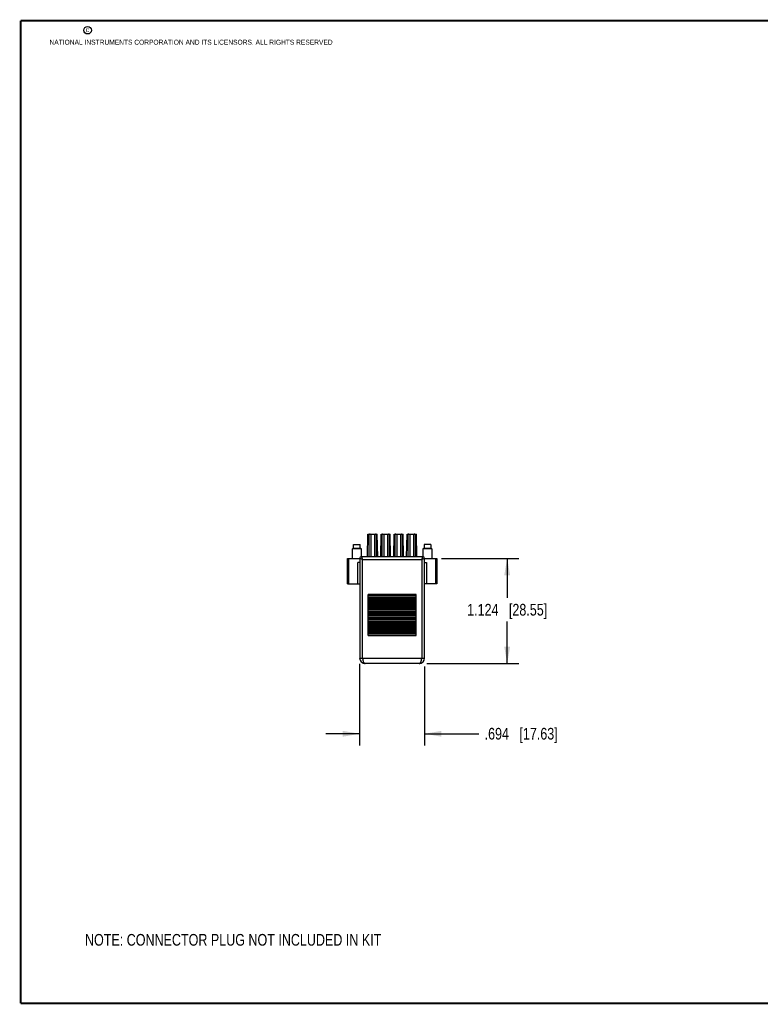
# Model space of a CAD drawing. Header units: inches. Extents: x 0.2 to 16.8, y 0.2 to 10.8.
# Tile 1 of 10: x 0.2 to 8.2, y 0.2 to 10.8. Entities that reach past the tile are written whole.
import ezdxf

# ---------------------------------------------------------------- set-up
doc = ezdxf.new("R2010")
doc.units = ezdxf.units.IN
doc.header["$LTSCALE"] = 0.935
doc.header["$MEASUREMENT"] = 0
doc.layers.get('0').update_dxf_attribs({"linetype": 'CONTINUOUS'})
doc.layers.add('DETAIL', color=7, linetype='CONTINUOUS')
doc.layers.add('DIMENSIONS', color=7, linetype='CONTINUOUS')
doc.styles.get("Standard").update_dxf_attribs({"font": 'txt', "width": 0.8})
doc.dimstyles.new('DIMSTYLE_1', dxfattribs={"dimtxt": 0.125, "dimasz": 0.18, "dimexe": 0.18, "dimexo": 0.0625, "dimgap": 0.09, "dimtad": 0, "dimtih": 1, "dimtoh": 1, "dimdec": 3, "dimzin": 4, "dimdsep": 46, "dimtxsty": 'STANDARD', "dimblk": '_FILLED', "dimblk1": '_FILLED', "dimblk2": '_FILLED', "dimcen": 0.09, "dimadec": 0, "dimazin": 0, "dimtp": 0.01, "dimtm": 0.01, "dimtfac": 1, "dimtdec": 3, "dimtofl": 0, "dimtmove": 0, "dimatfit": 3, "dimldrblk": '_FILLED', "dimfxl": 1, "dimtolj": 1, "dimtzin": 4, "dimarcsym": 0})

# ---------------------------------------------------------------- blocks, each defined once
blk = doc.blocks.new('_FILLED')
at = {"color": 0, "linetype": 'BYBLOCK'}
blk.add_solid([(0, 0), (-1, 0.174), (-1, -0.174)], dxfattribs=at)
blk = doc.blocks.new('*D0')
at = {"layer": 'DIMENSIONS', "color": 2, "linetype": 'CONTINUOUS'}
for p, q in [((4.747, 5.013), (5.572, 5.013)), ((5.447, 5.013), (5.447, 4.59)), ((5.447, 3.889), (5.447, 4.34)), ((4.588, 3.889), (5.572, 3.889))]:
    blk.add_line(p, q, dxfattribs=at)
at = {"layer": 'DIMENSIONS', "color": 2, "linetype": 'CONTINUOUS', "xscale": 0.18, "yscale": 0.18, "zscale": 0.18}
for p, rotation in [((5.447, 5.013), 90), ((5.447, 3.889), 270)]:
    blk.add_blockref('_FILLED', p, dxfattribs=dict(at, rotation=rotation))
at = {"layer": 'DIMENSIONS', "color": 2, "linetype": 'CONTINUOUS', "insert": (5.447, 4.527), "char_height": 0.125, "width": 1.325, "attachment_point": 2, "line_spacing_factor": 0.9}
blk.add_mtext('1.124{\\Ftxt.shx;\\W1.000000;\\H0.125000; }[28.55]', dxfattribs=at)
blk = doc.blocks.new('*D1')
at = {"layer": 'DIMENSIONS', "color": 2, "linetype": 'CONTINUOUS'}
for p, q in [((3.871, 3.886), (3.871, 3.014)), ((4.565, 3.859), (4.565, 3.014)), ((3.871, 3.139), (3.511, 3.139)), ((4.565, 3.139), (5.144, 3.139))]:
    blk.add_line(p, q, dxfattribs=at)
at = {"layer": 'DIMENSIONS', "color": 2, "linetype": 'CONTINUOUS', "xscale": 0.18, "yscale": 0.18, "zscale": 0.18}
blk.add_blockref('_FILLED', (3.871, 3.139), dxfattribs=at)
at = {"layer": 'DIMENSIONS', "color": 2, "linetype": 'CONTINUOUS', "xscale": 0.18, "yscale": 0.18, "zscale": 0.18, "rotation": 180}
blk.add_blockref('_FILLED', (4.565, 3.139), dxfattribs=at)
at = {"layer": 'DIMENSIONS', "color": 2, "linetype": 'CONTINUOUS', "insert": (5.206, 3.202), "char_height": 0.125, "width": 1.225, "attachment_point": 1, "line_spacing_factor": 0.9}
blk.add_mtext('.694{\\Ftxt.shx;\\W1.000000;\\H0.125000; }[17.63]', dxfattribs=at)

msp = doc.modelspace()

# ---------------------------------------------------------------- linework, layer by layer
at = {"color": 7, "linetype": 'CONTINUOUS'}
for p, q in [((3.9538, 5.0309), (3.9576, 5.273)), ((3.9743, 5.2652), (3.9575, 5.2652)), ((3.9576, 5.273), (4.0596, 5.273)), ((3.9743, 5.0309), (3.9743, 5.2652)), ((3.9921, 5.273), (3.9921, 5.0309)), ((4.0314, 5.273), (4.0314, 5.0309)), ((4.0492, 5.2652), (4.0492, 5.0309)), ((4.0597, 5.2652), (4.0492, 5.2652)), ((4.0636, 5.0309), (4.0596, 5.273)), ((4.0977, 5.0309), (4.1017, 5.273)), ((4.1121, 5.2652), (4.1016, 5.2652)), ((4.1017, 5.273), (4.1974, 5.273)), ((4.1121, 5.0309), (4.1121, 5.2652)), ((4.1299, 5.273), (4.1299, 5.0309)), ((4.1692, 5.273), (4.1692, 5.0309)), ((4.1869, 5.2652), (4.1869, 5.0309)), ((4.1975, 5.2652), (4.1869, 5.2652)), ((4.2014, 5.0309), (4.1974, 5.273)), ((4.2355, 5.0309), (4.2395, 5.273)), ((4.2499, 5.2652), (4.2394, 5.2652)), ((4.2395, 5.273), (4.3352, 5.273)), ((4.2499, 5.0309), (4.2499, 5.2652)), ((4.2677, 5.273), (4.2677, 5.0309)), ((4.307, 5.273), (4.307, 5.0309)), ((4.3247, 5.2652), (4.3247, 5.0309)), ((4.3353, 5.2652), (4.3247, 5.2652)), ((4.3392, 5.0309), (4.3352, 5.273)), ((4.3733, 5.0309), (4.3773, 5.273)), ((4.3877, 5.2652), (4.3772, 5.2652)), ((4.3773, 5.273), (4.4793, 5.273)), ((4.3877, 5.0309), (4.3877, 5.2652)), ((4.4055, 5.273), (4.4055, 5.0309)), ((4.4448, 5.273), (4.4448, 5.0309)), ((4.4625, 5.2652), (4.4625, 5.0309)), ((4.4794, 5.2652), (4.4625, 5.2652)), ((4.4831, 5.0309), (4.4793, 5.273)), ((3.807, 5.1234), (3.807, 5.1628)), ((3.807, 5.1628), (3.8779, 5.1628)), ((3.8779, 5.1234), (3.8779, 5.1628)), ((4.559, 5.1628), (4.559, 5.1234)), ((4.6299, 5.1628), (4.559, 5.1628)), ((4.6299, 5.1628), (4.6299, 5.1234)), ((3.7932, 5.1155), (3.807, 5.1234)), ((3.7932, 5.0132), (3.7932, 5.1155)), ((3.8917, 5.1155), (3.7932, 5.1155)), ((3.807, 5.1234), (3.8779, 5.1234)), ((3.8917, 5.1155), (3.8779, 5.1234)), ((3.8917, 5.0309), (3.8917, 5.1155)), ((4.559, 5.1234), (4.5452, 5.1155)), ((4.5452, 5.1155), (4.5452, 5.0309)), ((4.6436, 5.1155), (4.5452, 5.1155)), ((4.559, 5.1234), (4.6299, 5.1234)), ((4.6299, 5.1234), (4.6436, 5.1155)), ((4.6436, 5.1155), (4.6436, 5.0132)), ((3.7401, 4.7415), (3.7401, 5.0132)), ((3.7401, 5.0132), (3.8715, 5.0132)), ((3.7519, 5.0132), (3.7519, 4.7415)), ((3.8522, 4.7415), (3.8522, 4.9699)), ((3.8714, 4.9699), (3.8522, 4.9699)), ((3.8714, 5.0112), (3.8714, 3.9482)), ((3.9029, 4.9994), (3.8714, 5.0112)), ((4.5458, 5.0309), (3.891, 5.0309)), ((3.891, 5.0309), (3.9029, 4.9994)), ((3.9029, 3.9482), (3.9029, 4.9994)), ((3.9029, 4.9994), (4.534, 4.9994)), ((4.534, 4.9994), (4.5458, 5.0309)), ((4.5655, 5.0112), (4.534, 4.9994)), ((4.534, 4.9994), (4.534, 3.9482)), ((4.5654, 5.0132), (4.6968, 5.0132)), ((4.5655, 3.9482), (4.5655, 5.0112)), ((4.5655, 4.9699), (4.5847, 4.9699)), ((4.5847, 4.9699), (4.5847, 4.7415)), ((4.685, 4.7415), (4.685, 5.0132)), ((4.6968, 5.0132), (4.6968, 4.7415)), ((3.7401, 4.7415), (3.8714, 4.7415)), ((4.6968, 4.7415), (4.5655, 4.7415)), ((3.9619, 4.6036), (3.9619, 4.6275)), ((4.4749, 4.6275), (3.9619, 4.6275)), ((4.4749, 4.6156), (3.9619, 4.6156)), ((3.9619, 4.6036), (4.4749, 4.6036)), ((3.9619, 4.576), (3.9619, 4.6)), ((4.4749, 4.6), (3.9619, 4.6)), ((3.9619, 4.588), (4.4749, 4.588)), ((3.9619, 4.576), (4.4749, 4.576)), ((3.9619, 4.5485), (3.9619, 4.5724)), ((4.4749, 4.5724), (3.9619, 4.5724)), ((4.4749, 4.5604), (3.9619, 4.5604)), ((3.9619, 4.5485), (4.4749, 4.5485)), ((3.9619, 4.5209), (3.9619, 4.5449)), ((4.4749, 4.5449), (3.9619, 4.5449)), ((3.9619, 4.5329), (4.4749, 4.5329)), ((4.4749, 4.6036), (4.4749, 4.6275)), ((4.4749, 4.576), (4.4749, 4.6)), ((4.4749, 4.5485), (4.4749, 4.5724)), ((4.4749, 4.5209), (4.4749, 4.5449)), ((3.9619, 4.5209), (4.4749, 4.5209)), ((3.9619, 4.4933), (3.9619, 4.5173)), ((4.4749, 4.5173), (3.9619, 4.5173)), ((3.9619, 4.5053), (4.4749, 4.5053)), ((3.9619, 4.4933), (4.4749, 4.4933)), ((3.9619, 4.4658), (3.9619, 4.4897)), ((4.4749, 4.4897), (3.9619, 4.4897)), ((4.4749, 4.4778), (3.9619, 4.4778)), ((3.9619, 4.4658), (4.4749, 4.4658)), ((3.9619, 4.4382), (3.9619, 4.4622)), ((4.4749, 4.4622), (3.9619, 4.4622)), ((3.9619, 4.4502), (4.4749, 4.4502)), ((3.9619, 4.4382), (4.4749, 4.4382)), ((3.9619, 4.4107), (3.9619, 4.4346)), ((4.4749, 4.4346), (3.9619, 4.4346)), ((3.9619, 4.4226), (4.4749, 4.4226)), ((4.4749, 4.4933), (4.4749, 4.5173)), ((4.4749, 4.4658), (4.4749, 4.4897)), ((4.4749, 4.4382), (4.4749, 4.4622)), ((4.4749, 4.4107), (4.4749, 4.4346)), ((3.9619, 4.4107), (4.4749, 4.4107)), ((3.9619, 4.3831), (3.9619, 4.4071)), ((4.4749, 4.4071), (3.9619, 4.4071)), ((4.4749, 4.3951), (3.9619, 4.3951)), ((3.9619, 4.3831), (4.4749, 4.3831)), ((3.9619, 4.3556), (3.9619, 4.3795)), ((4.4749, 4.3795), (3.9619, 4.3795)), ((3.9619, 4.3675), (4.4749, 4.3675)), ((3.9619, 4.3556), (4.4749, 4.3556)), ((3.9619, 4.328), (3.9619, 4.3519)), ((4.4749, 4.3519), (3.9619, 4.3519)), ((3.9619, 4.34), (4.4749, 4.34)), ((3.9619, 4.328), (4.4749, 4.328)), ((3.9619, 4.3004), (3.9619, 4.3244)), ((4.4749, 4.3244), (3.9619, 4.3244)), ((4.4749, 4.3831), (4.4749, 4.4071)), ((4.4749, 4.3556), (4.4749, 4.3795)), ((4.4749, 4.328), (4.4749, 4.3519)), ((4.4749, 4.3004), (4.4749, 4.3244)), ((3.9619, 4.3124), (4.4749, 4.3124)), ((3.9619, 4.3004), (4.4749, 4.3004)), ((4.4749, 4.2968), (3.9619, 4.2968)), ((3.9619, 4.2729), (3.9619, 4.2968)), ((3.9619, 4.2848), (4.4749, 4.2848)), ((3.9619, 4.2729), (4.4749, 4.2729)), ((4.4749, 4.2693), (3.9619, 4.2693)), ((3.9619, 4.2453), (3.9619, 4.2693)), ((4.4749, 4.2573), (3.9619, 4.2573)), ((3.9619, 4.2453), (4.4749, 4.2453)), ((4.4749, 4.2417), (3.9619, 4.2417)), ((3.9619, 4.2178), (3.9619, 4.2417)), ((4.4749, 4.2297), (3.9619, 4.2297)), ((3.9619, 4.2178), (4.4749, 4.2178)), ((4.4749, 4.2141), (3.9619, 4.2141)), ((3.9619, 4.1902), (3.9619, 4.2141)), ((4.4749, 4.2729), (4.4749, 4.2968)), ((4.4749, 4.2453), (4.4749, 4.2693)), ((4.4749, 4.2178), (4.4749, 4.2417)), ((4.4749, 4.1902), (4.4749, 4.2141)), ((4.4749, 4.2022), (3.9619, 4.2022)), ((3.9619, 4.1902), (4.4749, 4.1902)), ((3.8714, 3.9482), (4.5655, 3.9482)), ((4.5064, 3.8892), (3.9304, 3.8892))]:
    msp.add_line(p, q, dxfattribs=at)
at = {"color": 7, "linetype": 'CONTINUOUS', "const_width": 0.02}
for points in [[(0.25, 10.7586), (0.25, 0.2586)], [(16.75, 10.7586), (0.25, 10.7586)], [(0.25, 0.2586), (16.75, 0.2586)]]:
    msp.add_lwpolyline(points, dxfattribs=at)
at = {"color": 2, "linetype": 'CONTINUOUS'}
msp.add_circle((0.9659, 10.6562), 0.0403, dxfattribs=at)
at = {"color": 7, "linetype": 'CONTINUOUS'}
for centre, radius, start, end in [((3.891, 5.0112), 0.0197, 90, 180), ((4.5458, 5.0112), 0.0197, 0, 90), ((3.9304, 3.9482), 0.0591, 180, 270), ((4.5064, 3.9482), 0.0591, 270, 360)]:
    msp.add_arc(centre, radius, start, end, dxfattribs=at)
for centre, major_axis, start_param, end_param in [((3.9822, 5.2652), (0, 0.00787), 0, 1.5707963), ((4.0413, 5.2652), (0.00787, 0), 0, 1.5707963), ((4.12, 5.2652), (0.00787, 0), 1.5707963, 3.1415927), ((4.1791, 5.2652), (0.00787, 0), 0, 1.5707963), ((4.2578, 5.2652), (0.00787, 0), 1.5707963, 3.1415927), ((4.3169, 5.2652), (0.00787, 0), 0, 1.5707963), ((4.3956, 5.2652), (0.00787, 0), 1.5707963, 3.1415927), ((4.4547, 5.2652), (0.00787, 0), 0, 1.5707963)]:
    msp.add_ellipse(centre, major_axis=major_axis, ratio=1, start_param=start_param, end_param=end_param, dxfattribs=at)
for points, knots in [([(3.9029, 3.9482), (3.9029, 3.9462), (3.903, 3.9422), (3.9034, 3.9362), (3.9041, 3.9303), (3.9051, 3.9247), (3.9063, 3.9194), (3.9078, 3.9144), (3.9095, 3.9097), (3.9113, 3.9055), (3.9133, 3.9018), (3.9155, 3.8985), (3.9178, 3.8956), (3.9202, 3.8933), (3.9227, 3.8915), (3.9248, 3.8904), (3.9265, 3.8897), (3.9278, 3.8894), (3.9291, 3.8892), (3.93, 3.8892), (3.9304, 3.8892)], [0, 0, 0, 0, 0.0866371, 0.1724396, 0.2564083, 0.3377817, 0.4158952, 0.4901788, 0.5602015, 0.6256793, 0.6864661, 0.7425497, 0.7940666, 0.8413232, 0.8847669, 0.9250023, 0.9441973, 0.962974, 0.9815123, 1, 1, 1, 1]), ([(4.5064, 3.8892), (4.5068, 3.8892), (4.5077, 3.8892), (4.509, 3.8894), (4.5103, 3.8897), (4.512, 3.8904), (4.5142, 3.8915), (4.5166, 3.8933), (4.519, 3.8956), (4.5213, 3.8985), (4.5235, 3.9018), (4.5255, 3.9055), (4.5274, 3.9097), (4.529, 3.9144), (4.5305, 3.9194), (4.5317, 3.9247), (4.5327, 3.9303), (4.5334, 3.9362), (4.5339, 3.9422), (4.534, 3.9462), (4.534, 3.9482)], [0, 0, 0, 0, 0.0184877, 0.037026, 0.0558027, 0.0749977, 0.1152331, 0.1586768, 0.2059334, 0.2574502, 0.3135339, 0.3743207, 0.4397985, 0.5098212, 0.5841048, 0.6622183, 0.7435917, 0.8275604, 0.9133629, 1, 1, 1, 1])]:
    msp.add_open_spline(points, degree=3, knots=knots, dxfattribs=at)

# ---------------------------------------------------------------- texts
at = {"color": 2, "linetype": 'CONTINUOUS', "char_height": 0.053, "attachment_point": 1, "line_spacing_factor": 0.9}
for s, insert, width in [('c', (0.946, 10.6893), 0.0424), ('NATIONAL INSTRUMENTS CORPORATION AND ITS LICENSORS. ALL RIGHTS RESERVED', (0.5583, 10.5546), 3.0104)]:
    msp.add_mtext(s, dxfattribs=dict(at, insert=insert, width=width))
at = {"layer": 'DETAIL', "color": 2, "linetype": 'CONTINUOUS', "insert": (0.9375, 1), "char_height": 0.125, "width": 4, "attachment_point": 1, "line_spacing_factor": 0.9}
msp.add_mtext('NOTE: CONNECTOR PLUG NOT INCLUDED IN KIT', dxfattribs=at)

# ---------------------------------------------------------------- dimensions: what is measured, and where the dimension line sits
at = {"layer": 'DIMENSIONS', "color": 2, "linetype": 'CONTINUOUS'}
for base, p1, p2, angle, picture, middle in [((5.4468, 3.8892), (4.7475, 5.0132), (4.5882, 3.8892), 270, '*D0', (5.2968, 4.4648)), ((3.8714, 3.1392), (4.5655, 3.859), (3.8714, 3.8857), 180, '*D1', (5.8186, 3.1392))]:
    dim = msp.add_linear_dim(base=base, p1=p1, p2=p2, angle=angle, dimstyle='DIMSTYLE_1', dxfattribs=at)
    dim.commit()
    dim.dimension.update_dxf_attribs({"geometry": picture, "text_midpoint": middle, "dimtype": 160})

doc.saveas('drawing.dxf')
